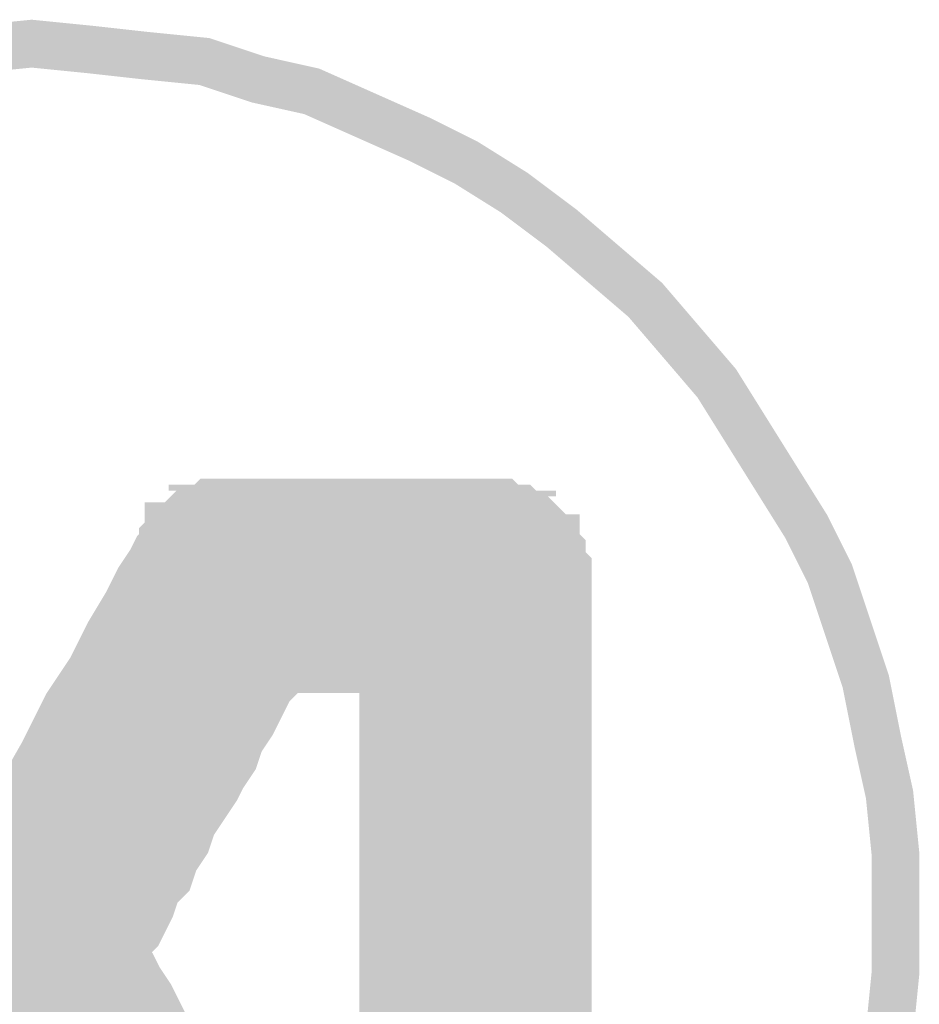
# Model space of a CAD drawing. Extents: x 0.61 to 3.61, y 0.19 to 4.26.
# Tile 14 of 16: x 2.42 to 2.57, y 3.61 to 3.78. Entities that reach past the tile are written whole.
import ezdxf

# ---------------------------------------------------------------- set-up
doc = ezdxf.new("R2010")
doc.units = 0

msp = doc.modelspace()

# ---------------------------------------------------------------- linework, layer by layer
at = {"layer": 'SST'}
for points, const_width in [([(2.567, 3.61), (2.568, 3.62), (2.568, 3.63), (2.568, 3.64), (2.567, 3.65), (2.565, 3.659), (2.563, 3.669), (2.56, 3.678), (2.557, 3.687), (2.553, 3.695), (2.548, 3.703), (2.543, 3.711), (2.538, 3.719), (2.532, 3.726), (2.526, 3.733), (2.519, 3.739), (2.512, 3.745), (2.504, 3.751), (2.496, 3.756), (2.488, 3.76), (2.479, 3.764), (2.47, 3.768), (2.461, 3.77), (2.452, 3.773), (2.442, 3.774), (2.433, 3.775), (2.423, 3.776), (2.423, 3.776), (2.413, 3.775)], 0.008), ([(2.513, 3.606), (2.513, 3.614), (2.513, 3.621), (2.513, 3.629), (2.513, 3.637), (2.513, 3.645), (2.513, 3.652), (2.513, 3.658), (2.513, 3.665), (2.513, 3.67), (2.513, 3.675), (2.513, 3.679), (2.513, 3.682), (2.513, 3.684), (2.513, 3.684), (2.513, 3.685), (2.513, 3.686), (2.513, 3.687), (2.513, 3.688), (2.512, 3.689), (2.512, 3.69), (2.512, 3.691), (2.511, 3.692), (2.511, 3.693), (2.51, 3.693), (2.509, 3.694), (2.509, 3.695), (2.508, 3.696), (2.507, 3.696), (2.507, 3.697), (2.506, 3.697), (2.505, 3.698), (2.504, 3.698), (2.503, 3.698), (2.502, 3.699), (2.501, 3.699), (2.5, 3.699), (2.499, 3.699), (2.498, 3.699), (2.498, 3.699), (2.497, 3.699), (2.496, 3.699), (2.495, 3.699), (2.494, 3.699), (2.492, 3.699), (2.49, 3.699), (2.488, 3.699), (2.485, 3.699), (2.483, 3.699), (2.48, 3.699), (2.478, 3.699), (2.475, 3.699), (2.473, 3.699), (2.47, 3.699), (2.468, 3.699), (2.466, 3.699), (2.464, 3.699), (2.462, 3.699), (2.46, 3.699), (2.459, 3.699), (2.458, 3.699), (2.457, 3.699), (2.457, 3.699), (2.457, 3.699), (2.456, 3.699), (2.455, 3.699), (2.455, 3.699), (2.454, 3.699), (2.453, 3.699), (2.453, 3.699), (2.452, 3.698), (2.452, 3.698), (2.451, 3.698), (2.45, 3.698), (2.45, 3.697), (2.449, 3.697), (2.449, 3.697), (2.448, 3.696), (2.448, 3.696), (2.447, 3.695), (2.447, 3.695), (2.446, 3.695), (2.446, 3.694), (2.446, 3.694), (2.445, 3.693), (2.445, 3.693), (2.445, 3.692), (2.444, 3.691), (2.443, 3.689), (2.441, 3.686), (2.439, 3.682), (2.436, 3.677), (2.433, 3.671), (2.429, 3.665), (2.425, 3.657), (2.421, 3.65), (2.417, 3.642), (2.412, 3.634)], 0.008), ([(2.447, 3.693), (2.457, 3.698)], 0.005), ([(2.457, 3.663), (2.457, 3.698)], 0.005), ([(2.457, 3.698), (2.502, 3.698)], 0.005), ([(2.462, 3.672), (2.462, 3.698)], 0.005), ([(2.466, 3.673), (2.466, 3.698)], 0.005), ([(2.471, 3.673), (2.471, 3.698)], 0.005), ([(2.475, 3.673), (2.475, 3.698)], 0.005), ([(2.48, 3.673), (2.48, 3.698)], 0.005), ([(2.484, 3.558), (2.484, 3.698)], 0.005), ([(2.489, 3.558), (2.489, 3.698)], 0.005), ([(2.493, 3.558), (2.493, 3.698)], 0.005), ([(2.498, 3.558), (2.498, 3.698)], 0.005), ([(2.502, 3.558), (2.502, 3.698)], 0.005), ([(2.512, 3.688), (2.502, 3.698)], 0.005), ([(2.453, 3.654), (2.453, 3.696)], 0.005), ([(2.455, 3.697), (2.503, 3.697)], 0.005), ([(2.372, 3.558), (2.447, 3.693)], 0.005), ([(2.447, 3.693), (2.508, 3.693)], 0.005), ([(2.448, 3.645), (2.448, 3.694)], 0.005), ([(2.507, 3.558), (2.507, 3.694)], 0.005), ([(2.445, 3.688), (2.512, 3.688)], 0.005), ([(2.511, 3.558), (2.511, 3.689)], 0.005), ([(2.512, 3.558), (2.512, 3.688)], 0.005), ([(2.444, 3.636), (2.444, 3.687)], 0.005), ([(2.442, 3.684), (2.512, 3.684)], 0.005), ([(2.439, 3.627), (2.439, 3.679)], 0.005), ([(2.44, 3.679), (2.512, 3.679)], 0.005), ([(2.437, 3.675), (2.512, 3.675)], 0.005), ([(2.437, 3.623), (2.462, 3.673)], 0.005), ([(2.462, 3.673), (2.482, 3.673)], 0.005), ([(2.482, 3.558), (2.482, 3.673)], 0.005), ([(2.435, 3.571), (2.435, 3.671)], 0.005), ([(2.446, 3.61), (2.444, 3.614), (2.443, 3.616), (2.441, 3.619), (2.44, 3.621), (2.439, 3.622), (2.439, 3.623), (2.439, 3.624), (2.439, 3.624), (2.439, 3.625), (2.44, 3.626), (2.441, 3.627), (2.442, 3.629), (2.443, 3.631), (2.444, 3.634), (2.446, 3.636), (2.447, 3.639), (2.449, 3.642), (2.45, 3.645), (2.452, 3.648), (2.454, 3.651), (2.455, 3.653), (2.457, 3.656), (2.458, 3.659), (2.46, 3.662), (2.461, 3.664), (2.462, 3.666), (2.463, 3.668), (2.464, 3.669), (2.465, 3.67), (2.465, 3.671), (2.465, 3.671), (2.465, 3.671), (2.466, 3.671), (2.466, 3.671), (2.466, 3.671), (2.467, 3.671), (2.468, 3.671), (2.469, 3.671), (2.47, 3.671), (2.471, 3.671), (2.472, 3.671), (2.473, 3.671), (2.474, 3.671), (2.475, 3.671), (2.476, 3.671), (2.477, 3.671), (2.478, 3.671), (2.479, 3.671), (2.48, 3.671), (2.48, 3.671), (2.481, 3.671), (2.482, 3.671), (2.482, 3.671), (2.482, 3.671), (2.482, 3.671), (2.482, 3.671), (2.482, 3.669), (2.482, 3.667), (2.482, 3.663), (2.482, 3.659), (2.482, 3.654), (2.482, 3.648), (2.482, 3.642), (2.482, 3.636), (2.482, 3.629), (2.482, 3.622), (2.482, 3.615), (2.482, 3.608)], 0.008), ([(2.435, 3.67), (2.461, 3.67)], 0.005), ([(2.482, 3.67), (2.512, 3.67)], 0.005), ([(2.432, 3.666), (2.459, 3.666)], 0.005), ([(2.482, 3.666), (2.512, 3.666)], 0.005), ([(2.43, 3.579), (2.43, 3.663)], 0.005), ([(2.43, 3.661), (2.456, 3.661)], 0.005), ([(2.482, 3.661), (2.512, 3.661)], 0.005), ([(2.427, 3.657), (2.454, 3.657)], 0.005), ([(2.482, 3.657), (2.512, 3.657)], 0.005), ([(2.426, 3.587), (2.426, 3.655)], 0.005), ([(2.425, 3.652), (2.452, 3.652)], 0.005), ([(2.482, 3.652), (2.512, 3.652)], 0.005), ([(2.422, 3.648), (2.45, 3.648)], 0.005), ([(2.482, 3.648), (2.512, 3.648)], 0.005), ([(2.421, 3.592), (2.421, 3.647)], 0.005), ([(2.42, 3.643), (2.447, 3.643)], 0.005), ([(2.482, 3.643), (2.512, 3.643)], 0.005), ([(2.417, 3.639), (2.445, 3.639)], 0.005), ([(2.482, 3.639), (2.512, 3.639)], 0.005), ([(2.415, 3.634), (2.443, 3.634)], 0.005), ([(2.482, 3.634), (2.512, 3.634)], 0.005), ([(2.412, 3.63), (2.441, 3.63)], 0.005), ([(2.482, 3.63), (2.512, 3.63)], 0.005), ([(2.41, 3.625), (2.438, 3.625)], 0.005), ([(2.482, 3.625), (2.512, 3.625)], 0.005), ([(2.472, 3.558), (2.437, 3.623)], 0.005), ([(2.407, 3.621), (2.439, 3.621)], 0.005), ([(2.439, 3.564), (2.439, 3.62)], 0.005), ([(2.482, 3.621), (2.512, 3.621)], 0.005), ([(2.405, 3.616), (2.441, 3.616)], 0.005), ([(2.482, 3.616), (2.512, 3.616)], 0.005)]:
    msp.add_lwpolyline(points, dxfattribs=dict(at, const_width=const_width))
for points, const_width in [([(2.421, 3.776, 1), (2.425, 3.776, 1)], 0.004), ([(2.421, 3.776, 1), (2.425, 3.776, 1)], 0.004), ([(2.431, 3.775, 1), (2.435, 3.775, 1)], 0.004), ([(2.44, 3.774, 1), (2.444, 3.774, 1)], 0.004), ([(2.45, 3.773, 1), (2.454, 3.773, 1)], 0.004), ([(2.459, 3.77, 1), (2.463, 3.77, 1)], 0.004), ([(2.468, 3.768, 1), (2.472, 3.768, 1)], 0.004), ([(2.477, 3.764, 1), (2.481, 3.764, 1)], 0.004), ([(2.486, 3.76, 1), (2.49, 3.76, 1)], 0.004), ([(2.494, 3.756, 1), (2.498, 3.756, 1)], 0.004), ([(2.502, 3.751, 1), (2.506, 3.751, 1)], 0.004), ([(2.51, 3.745, 1), (2.514, 3.745, 1)], 0.004), ([(2.517, 3.739, 1), (2.521, 3.739, 1)], 0.004), ([(2.524, 3.733, 1), (2.528, 3.733, 1)], 0.004), ([(2.53, 3.726, 1), (2.534, 3.726, 1)], 0.004), ([(2.536, 3.719, 1), (2.54, 3.719, 1)], 0.004), ([(2.541, 3.711, 1), (2.545, 3.711, 1)], 0.004), ([(2.546, 3.703, 1), (2.55, 3.703, 1)], 0.004), ([(2.448, 3.698, 1), (2.452, 3.698, 1)], 0.004), ([(2.449, 3.698, 1), (2.453, 3.698, 1)], 0.004), ([(2.45, 3.698, 1), (2.454, 3.698, 1)], 0.004), ([(2.45, 3.698, 1), (2.454, 3.698, 1)], 0.004), ([(2.451, 3.699, 1), (2.455, 3.699, 1)], 0.004), ([(2.451, 3.699, 1), (2.455, 3.699, 1)], 0.004), ([(2.452, 3.699, 1), (2.456, 3.699, 1)], 0.004), ([(2.453, 3.699, 1), (2.457, 3.699, 1)], 0.004), ([(2.453, 3.699, 1), (2.457, 3.699, 1)], 0.004), ([(2.454, 3.699, 1), (2.458, 3.699, 1)], 0.004), ([(2.455, 3.699, 1), (2.459, 3.699, 1)], 0.004), ([(2.455, 3.699, 1), (2.459, 3.699, 1)], 0.004), ([(2.455, 3.699, 1), (2.459, 3.699, 1)], 0.004), ([(2.456, 3.699, 1), (2.46, 3.699, 1)], 0.004), ([(2.457, 3.699, 1), (2.461, 3.699, 1)], 0.004), ([(2.458, 3.699, 1), (2.462, 3.699, 1)], 0.004), ([(2.46, 3.699, 1), (2.464, 3.699, 1)], 0.004), ([(2.462, 3.699, 1), (2.466, 3.699, 1)], 0.004), ([(2.464, 3.699, 1), (2.468, 3.699, 1)], 0.004), ([(2.466, 3.699, 1), (2.47, 3.699, 1)], 0.004), ([(2.468, 3.699, 1), (2.472, 3.699, 1)], 0.004), ([(2.471, 3.699, 1), (2.475, 3.699, 1)], 0.004), ([(2.473, 3.699, 1), (2.477, 3.699, 1)], 0.004), ([(2.476, 3.699, 1), (2.48, 3.699, 1)], 0.004), ([(2.478, 3.699, 1), (2.482, 3.699, 1)], 0.004), ([(2.481, 3.699, 1), (2.485, 3.699, 1)], 0.004), ([(2.483, 3.699, 1), (2.487, 3.699, 1)], 0.004), ([(2.486, 3.699, 1), (2.49, 3.699, 1)], 0.004), ([(2.488, 3.699, 1), (2.492, 3.699, 1)], 0.004), ([(2.49, 3.699, 1), (2.494, 3.699, 1)], 0.004), ([(2.492, 3.699, 1), (2.496, 3.699, 1)], 0.004), ([(2.493, 3.699, 1), (2.497, 3.699, 1)], 0.004), ([(2.494, 3.699, 1), (2.498, 3.699, 1)], 0.004), ([(2.495, 3.699, 1), (2.499, 3.699, 1)], 0.004), ([(2.496, 3.699, 1), (2.5, 3.699, 1)], 0.004), ([(2.496, 3.699, 1), (2.5, 3.699, 1)], 0.004), ([(2.497, 3.699, 1), (2.501, 3.699, 1)], 0.004), ([(2.498, 3.699, 1), (2.502, 3.699, 1)], 0.004), ([(2.499, 3.699, 1), (2.503, 3.699, 1)], 0.004), ([(2.5, 3.699, 1), (2.504, 3.699, 1)], 0.004), ([(2.501, 3.698, 1), (2.505, 3.698, 1)], 0.004), ([(2.502, 3.698, 1), (2.506, 3.698, 1)], 0.004), ([(2.503, 3.698, 1), (2.507, 3.698, 1)], 0.004), ([(2.446, 3.696, 1), (2.45, 3.696, 1)], 0.004), ([(2.446, 3.696, 1), (2.45, 3.696, 1)], 0.004), ([(2.447, 3.697, 1), (2.451, 3.697, 1)], 0.004), ([(2.447, 3.697, 1), (2.451, 3.697, 1)], 0.004), ([(2.448, 3.697, 1), (2.452, 3.697, 1)], 0.004), ([(2.4557, 3.698, 1), (2.4583, 3.698, 1)], 0.0025), ([(2.4557, 3.698, 1), (2.4583, 3.698, 1)], 0.0025), ([(2.4557, 3.698, 1), (2.4583, 3.698, 1)], 0.0025), ([(2.4608, 3.698, 1), (2.4633, 3.698, 1)], 0.0025), ([(2.4648, 3.698, 1), (2.4673, 3.698, 1)], 0.0025), ([(2.4697, 3.698, 1), (2.4723, 3.698, 1)], 0.0025), ([(2.4737, 3.698, 1), (2.4763, 3.698, 1)], 0.0025), ([(2.4787, 3.698, 1), (2.4813, 3.698, 1)], 0.0025), ([(2.4827, 3.698, 1), (2.4853, 3.698, 1)], 0.0025), ([(2.4877, 3.698, 1), (2.4903, 3.698, 1)], 0.0025), ([(2.4917, 3.698, 1), (2.4943, 3.698, 1)], 0.0025), ([(2.4968, 3.698, 1), (2.4993, 3.698, 1)], 0.0025), ([(2.5007, 3.698, 1), (2.5033, 3.698, 1)], 0.0025), ([(2.5007, 3.698, 1), (2.5033, 3.698, 1)], 0.0025), ([(2.5007, 3.698, 1), (2.5033, 3.698, 1)], 0.0025), ([(2.504, 3.697, 1), (2.508, 3.697, 1)], 0.004), ([(2.505, 3.697, 1), (2.509, 3.697, 1)], 0.004), ([(2.505, 3.696, 1), (2.509, 3.696, 1)], 0.004), ([(2.506, 3.696, 1), (2.51, 3.696, 1)], 0.004), ([(2.444, 3.695, 1), (2.448, 3.695, 1)], 0.004), ([(2.445, 3.695, 1), (2.449, 3.695, 1)], 0.004), ([(2.445, 3.695, 1), (2.449, 3.695, 1)], 0.004), ([(2.4517, 3.696, 1), (2.4543, 3.696, 1)], 0.0025), ([(2.4537, 3.697, 1), (2.4563, 3.697, 1)], 0.0025), ([(2.5017, 3.697, 1), (2.5043, 3.697, 1)], 0.0025), ([(2.507, 3.695, 1), (2.511, 3.695, 1)], 0.004), ([(2.551, 3.695, 1), (2.555, 3.695, 1)], 0.004), ([(2.443, 3.693, 1), (2.447, 3.693, 1)], 0.004), ([(2.443, 3.693, 1), (2.447, 3.693, 1)], 0.004), ([(2.444, 3.694, 1), (2.448, 3.694, 1)], 0.004), ([(2.444, 3.694, 1), (2.448, 3.694, 1)], 0.004), ([(2.4467, 3.694, 1), (2.4493, 3.694, 1)], 0.0025), ([(2.5057, 3.694, 1), (2.5083, 3.694, 1)], 0.0025), ([(2.507, 3.694, 1), (2.511, 3.694, 1)], 0.004), ([(2.508, 3.693, 1), (2.512, 3.693, 1)], 0.004), ([(2.509, 3.693, 1), (2.513, 3.693, 1)], 0.004), ([(2.442, 3.691, 1), (2.446, 3.691, 1)], 0.004), ([(2.443, 3.692, 1), (2.447, 3.692, 1)], 0.004), ([(2.4457, 3.693, 1), (2.4483, 3.693, 1)], 0.0025), ([(2.4457, 3.693, 1), (2.4483, 3.693, 1)], 0.0025), ([(2.4457, 3.693, 1), (2.4483, 3.693, 1)], 0.0025), ([(2.5067, 3.693, 1), (2.5093, 3.693, 1)], 0.0025), ([(2.509, 3.692, 1), (2.513, 3.692, 1)], 0.004), ([(2.51, 3.691, 1), (2.514, 3.691, 1)], 0.004), ([(2.51, 3.69, 1), (2.514, 3.69, 1)], 0.004), ([(2.441, 3.689, 1), (2.445, 3.689, 1)], 0.004), ([(2.51, 3.689, 1), (2.514, 3.689, 1)], 0.004), ([(2.511, 3.688, 1), (2.515, 3.688, 1)], 0.004), ([(2.439, 3.686, 1), (2.443, 3.686, 1)], 0.004), ([(2.4437, 3.688, 1), (2.4463, 3.688, 1)], 0.0025), ([(2.5097, 3.689, 1), (2.5123, 3.689, 1)], 0.0025), ([(2.511, 3.687, 1), (2.515, 3.687, 1)], 0.004), ([(2.511, 3.686, 1), (2.515, 3.686, 1)], 0.004), ([(2.5107, 3.688, 1), (2.5133, 3.688, 1)], 0.0025), ([(2.5107, 3.688, 1), (2.5133, 3.688, 1)], 0.0025), ([(2.5107, 3.688, 1), (2.5133, 3.688, 1)], 0.0025), ([(2.555, 3.687, 1), (2.559, 3.687, 1)], 0.004), ([(2.4427, 3.687, 1), (2.4453, 3.687, 1)], 0.0025), ([(2.511, 3.685, 1), (2.515, 3.685, 1)], 0.004), ([(2.511, 3.684, 1), (2.515, 3.684, 1)], 0.004), ([(2.511, 3.684, 1), (2.515, 3.684, 1)], 0.004), ([(2.437, 3.682, 1), (2.441, 3.682, 1)], 0.004), ([(2.4408, 3.684, 1), (2.4433, 3.684, 1)], 0.0025), ([(2.511, 3.682, 1), (2.515, 3.682, 1)], 0.004), ([(2.5107, 3.684, 1), (2.5133, 3.684, 1)], 0.0025), ([(2.511, 3.679, 1), (2.515, 3.679, 1)], 0.004), ([(2.558, 3.678, 1), (2.562, 3.678, 1)], 0.004), ([(2.434, 3.677, 1), (2.438, 3.677, 1)], 0.004), ([(2.4377, 3.679, 1), (2.4403, 3.679, 1)], 0.0025), ([(2.4387, 3.679, 1), (2.4413, 3.679, 1)], 0.0025), ([(2.5107, 3.679, 1), (2.5133, 3.679, 1)], 0.0025), ([(2.511, 3.675, 1), (2.515, 3.675, 1)], 0.004), ([(2.4357, 3.675, 1), (2.4383, 3.675, 1)], 0.0025), ([(2.5107, 3.675, 1), (2.5133, 3.675, 1)], 0.0025), ([(2.4608, 3.673, 1), (2.4633, 3.673, 1)], 0.0025), ([(2.4608, 3.673, 1), (2.4633, 3.673, 1)], 0.0025), ([(2.4648, 3.673, 1), (2.4673, 3.673, 1)], 0.0025), ([(2.4697, 3.673, 1), (2.4723, 3.673, 1)], 0.0025), ([(2.4737, 3.673, 1), (2.4763, 3.673, 1)], 0.0025), ([(2.4787, 3.673, 1), (2.4813, 3.673, 1)], 0.0025), ([(2.4808, 3.673, 1), (2.4833, 3.673, 1)], 0.0025), ([(2.4808, 3.673, 1), (2.4833, 3.673, 1)], 0.0025), ([(2.431, 3.671, 1), (2.435, 3.671, 1)], 0.004), ([(2.4337, 3.671, 1), (2.4363, 3.671, 1)], 0.0025), ([(2.4608, 3.672, 1), (2.4633, 3.672, 1)], 0.0025), ([(2.463, 3.671, 1), (2.467, 3.671, 1)], 0.004), ([(2.463, 3.671, 1), (2.467, 3.671, 1)], 0.004), ([(2.463, 3.671, 1), (2.467, 3.671, 1)], 0.004), ([(2.463, 3.67, 1), (2.467, 3.67, 1)], 0.004), ([(2.464, 3.671, 1), (2.468, 3.671, 1)], 0.004), ([(2.464, 3.671, 1), (2.468, 3.671, 1)], 0.004), ([(2.464, 3.671, 1), (2.468, 3.671, 1)], 0.004), ([(2.465, 3.671, 1), (2.469, 3.671, 1)], 0.004), ([(2.466, 3.671, 1), (2.47, 3.671, 1)], 0.004), ([(2.467, 3.671, 1), (2.471, 3.671, 1)], 0.004), ([(2.468, 3.671, 1), (2.472, 3.671, 1)], 0.004), ([(2.469, 3.671, 1), (2.473, 3.671, 1)], 0.004), ([(2.47, 3.671, 1), (2.474, 3.671, 1)], 0.004), ([(2.471, 3.671, 1), (2.475, 3.671, 1)], 0.004), ([(2.472, 3.671, 1), (2.476, 3.671, 1)], 0.004), ([(2.473, 3.671, 1), (2.477, 3.671, 1)], 0.004), ([(2.474, 3.671, 1), (2.478, 3.671, 1)], 0.004), ([(2.475, 3.671, 1), (2.479, 3.671, 1)], 0.004), ([(2.476, 3.671, 1), (2.48, 3.671, 1)], 0.004), ([(2.477, 3.671, 1), (2.481, 3.671, 1)], 0.004), ([(2.478, 3.671, 1), (2.482, 3.671, 1)], 0.004), ([(2.478, 3.671, 1), (2.482, 3.671, 1)], 0.004), ([(2.479, 3.671, 1), (2.483, 3.671, 1)], 0.004), ([(2.48, 3.671, 1), (2.484, 3.671, 1)], 0.004), ([(2.48, 3.671, 1), (2.484, 3.671, 1)], 0.004), ([(2.48, 3.671, 1), (2.484, 3.671, 1)], 0.004), ([(2.48, 3.671, 1), (2.484, 3.671, 1)], 0.004), ([(2.48, 3.671, 1), (2.484, 3.671, 1)], 0.004), ([(2.511, 3.67, 1), (2.515, 3.67, 1)], 0.004), ([(2.4337, 3.67, 1), (2.4363, 3.67, 1)], 0.0025), ([(2.4597, 3.67, 1), (2.4623, 3.67, 1)], 0.0025), ([(2.461, 3.668, 1), (2.465, 3.668, 1)], 0.004), ([(2.462, 3.669, 1), (2.466, 3.669, 1)], 0.004), ([(2.48, 3.669, 1), (2.484, 3.669, 1)], 0.004), ([(2.4808, 3.67, 1), (2.4833, 3.67, 1)], 0.0025), ([(2.5107, 3.67, 1), (2.5133, 3.67, 1)], 0.0025), ([(2.561, 3.669, 1), (2.565, 3.669, 1)], 0.004), ([(2.48, 3.667, 1), (2.484, 3.667, 1)], 0.004), ([(2.427, 3.665, 1), (2.431, 3.665, 1)], 0.004), ([(2.4307, 3.666, 1), (2.4333, 3.666, 1)], 0.0025), ([(2.4577, 3.666, 1), (2.4603, 3.666, 1)], 0.0025), ([(2.46, 3.666, 1), (2.464, 3.666, 1)], 0.004), ([(2.4808, 3.666, 1), (2.4833, 3.666, 1)], 0.0025), ([(2.511, 3.665, 1), (2.515, 3.665, 1)], 0.004), ([(2.5107, 3.666, 1), (2.5133, 3.666, 1)], 0.0025), ([(2.459, 3.664, 1), (2.463, 3.664, 1)], 0.004), ([(2.48, 3.663, 1), (2.484, 3.663, 1)], 0.004), ([(2.4288, 3.663, 1), (2.4313, 3.663, 1)], 0.0025), ([(2.4557, 3.663, 1), (2.4583, 3.663, 1)], 0.0025), ([(2.458, 3.662, 1), (2.462, 3.662, 1)], 0.004), ([(2.4288, 3.661, 1), (2.4313, 3.661, 1)], 0.0025), ([(2.4547, 3.661, 1), (2.4573, 3.661, 1)], 0.0025), ([(2.4808, 3.661, 1), (2.4833, 3.661, 1)], 0.0025), ([(2.5107, 3.661, 1), (2.5133, 3.661, 1)], 0.0025), ([(2.456, 3.659, 1), (2.46, 3.659, 1)], 0.004), ([(2.48, 3.659, 1), (2.484, 3.659, 1)], 0.004), ([(2.511, 3.658, 1), (2.515, 3.658, 1)], 0.004), ([(2.563, 3.659, 1), (2.567, 3.659, 1)], 0.004), ([(2.423, 3.657, 1), (2.427, 3.657, 1)], 0.004), ([(2.4257, 3.657, 1), (2.4283, 3.657, 1)], 0.0025), ([(2.4528, 3.657, 1), (2.4553, 3.657, 1)], 0.0025), ([(2.455, 3.656, 1), (2.459, 3.656, 1)], 0.004), ([(2.4808, 3.657, 1), (2.4833, 3.657, 1)], 0.0025), ([(2.5107, 3.657, 1), (2.5133, 3.657, 1)], 0.0025), ([(2.4248, 3.655, 1), (2.4273, 3.655, 1)], 0.0025), ([(2.453, 3.653, 1), (2.457, 3.653, 1)], 0.004), ([(2.48, 3.654, 1), (2.484, 3.654, 1)], 0.004), ([(2.4517, 3.654, 1), (2.4543, 3.654, 1)], 0.0025), ([(2.511, 3.652, 1), (2.515, 3.652, 1)], 0.004), ([(2.419, 3.65, 1), (2.423, 3.65, 1)], 0.004), ([(2.4237, 3.652, 1), (2.4263, 3.652, 1)], 0.0025), ([(2.4507, 3.652, 1), (2.4533, 3.652, 1)], 0.0025), ([(2.452, 3.651, 1), (2.456, 3.651, 1)], 0.004), ([(2.4808, 3.652, 1), (2.4833, 3.652, 1)], 0.0025), ([(2.5107, 3.652, 1), (2.5133, 3.652, 1)], 0.0025), ([(2.565, 3.65, 1), (2.569, 3.65, 1)], 0.004), ([(2.45, 3.648, 1), (2.454, 3.648, 1)], 0.004), ([(2.48, 3.648, 1), (2.484, 3.648, 1)], 0.004), ([(2.4208, 3.648, 1), (2.4233, 3.648, 1)], 0.0025), ([(2.4488, 3.648, 1), (2.4513, 3.648, 1)], 0.0025), ([(2.4808, 3.648, 1), (2.4833, 3.648, 1)], 0.0025), ([(2.5107, 3.648, 1), (2.5133, 3.648, 1)], 0.0025), ([(2.4197, 3.647, 1), (2.4223, 3.647, 1)], 0.0025), ([(2.448, 3.645, 1), (2.452, 3.645, 1)], 0.004), ([(2.511, 3.645, 1), (2.515, 3.645, 1)], 0.004), ([(2.4467, 3.645, 1), (2.4493, 3.645, 1)], 0.0025), ([(2.4187, 3.643, 1), (2.4213, 3.643, 1)], 0.0025), ([(2.4457, 3.643, 1), (2.4483, 3.643, 1)], 0.0025), ([(2.447, 3.642, 1), (2.451, 3.642, 1)], 0.004), ([(2.48, 3.642, 1), (2.484, 3.642, 1)], 0.004), ([(2.4808, 3.643, 1), (2.4833, 3.643, 1)], 0.0025), ([(2.5107, 3.643, 1), (2.5133, 3.643, 1)], 0.0025), ([(2.566, 3.64, 1), (2.57, 3.64, 1)], 0.004), ([(2.445, 3.639, 1), (2.449, 3.639, 1)], 0.004), ([(2.4437, 3.639, 1), (2.4463, 3.639, 1)], 0.0025), ([(2.4808, 3.639, 1), (2.4833, 3.639, 1)], 0.0025), ([(2.511, 3.637, 1), (2.515, 3.637, 1)], 0.004), ([(2.5107, 3.639, 1), (2.5133, 3.639, 1)], 0.0025), ([(2.444, 3.636, 1), (2.448, 3.636, 1)], 0.004), ([(2.48, 3.636, 1), (2.484, 3.636, 1)], 0.004), ([(2.442, 3.634, 1), (2.446, 3.634, 1)], 0.004), ([(2.4427, 3.636, 1), (2.4453, 3.636, 1)], 0.0025), ([(2.4417, 3.634, 1), (2.4443, 3.634, 1)], 0.0025), ([(2.4808, 3.634, 1), (2.4833, 3.634, 1)], 0.0025), ([(2.5107, 3.634, 1), (2.5133, 3.634, 1)], 0.0025), ([(2.441, 3.631, 1), (2.445, 3.631, 1)], 0.004), ([(2.566, 3.63, 1), (2.57, 3.63, 1)], 0.004), ([(2.44, 3.629, 1), (2.444, 3.629, 1)], 0.004), ([(2.4397, 3.63, 1), (2.4423, 3.63, 1)], 0.0025), ([(2.48, 3.629, 1), (2.484, 3.629, 1)], 0.004), ([(2.4808, 3.63, 1), (2.4833, 3.63, 1)], 0.0025), ([(2.511, 3.629, 1), (2.515, 3.629, 1)], 0.004), ([(2.5107, 3.63, 1), (2.5133, 3.63, 1)], 0.0025), ([(2.439, 3.627, 1), (2.443, 3.627, 1)], 0.004), ([(2.437, 3.625, 1), (2.441, 3.625, 1)], 0.004), ([(2.438, 3.626, 1), (2.442, 3.626, 1)], 0.004), ([(2.4377, 3.627, 1), (2.4403, 3.627, 1)], 0.0025), ([(2.437, 3.624, 1), (2.441, 3.624, 1)], 0.004), ([(2.437, 3.624, 1), (2.441, 3.624, 1)], 0.004), ([(2.4368, 3.625, 1), (2.4393, 3.625, 1)], 0.0025), ([(2.4808, 3.625, 1), (2.4833, 3.625, 1)], 0.0025), ([(2.5107, 3.625, 1), (2.5133, 3.625, 1)], 0.0025), ([(2.4357, 3.623, 1), (2.4383, 3.623, 1)], 0.0025), ([(2.4357, 3.623, 1), (2.4383, 3.623, 1)], 0.0025), ([(2.437, 3.623, 1), (2.441, 3.623, 1)], 0.004), ([(2.437, 3.622, 1), (2.441, 3.622, 1)], 0.004), ([(2.48, 3.622, 1), (2.484, 3.622, 1)], 0.004), ([(2.438, 3.621, 1), (2.442, 3.621, 1)], 0.004), ([(2.511, 3.621, 1), (2.515, 3.621, 1)], 0.004), ([(2.566, 3.62, 1), (2.57, 3.62, 1)], 0.004), ([(2.4377, 3.621, 1), (2.4403, 3.621, 1)], 0.0025), ([(2.4377, 3.62, 1), (2.4403, 3.62, 1)], 0.0025), ([(2.439, 3.619, 1), (2.443, 3.619, 1)], 0.004), ([(2.4808, 3.621, 1), (2.4833, 3.621, 1)], 0.0025), ([(2.5107, 3.621, 1), (2.5133, 3.621, 1)], 0.0025), ([(2.441, 3.616, 1), (2.445, 3.616, 1)], 0.004), ([(2.48, 3.615, 1), (2.484, 3.615, 1)], 0.004), ([(2.4397, 3.616, 1), (2.4423, 3.616, 1)], 0.0025), ([(2.442, 3.614, 1), (2.446, 3.614, 1)], 0.004), ([(2.4808, 3.616, 1), (2.4833, 3.616, 1)], 0.0025), ([(2.511, 3.614, 1), (2.515, 3.614, 1)], 0.004), ([(2.5107, 3.616, 1), (2.5133, 3.616, 1)], 0.0025)]:
    msp.add_lwpolyline(points, format="xyb", close=True, dxfattribs=dict(at, const_width=const_width))

doc.saveas('drawing.dxf')
